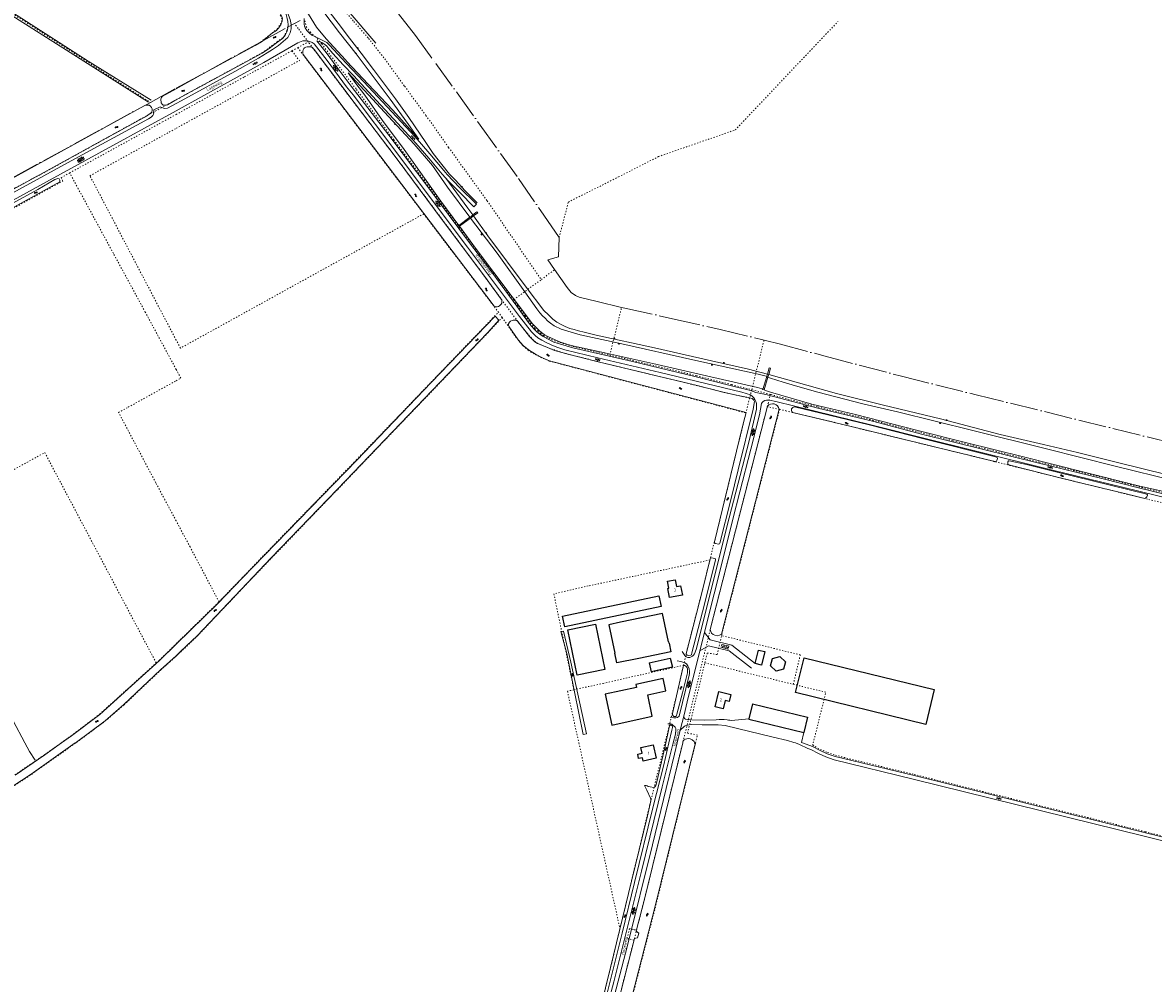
# Model space of a CAD drawing. Header units: metres. Extents: x 64961 to 73789, y 403835 to 410663.
# Tile 77 of 135: x 69869 to 70836, y 405794 to 406616. Entities that reach past the tile are written whole.
import ezdxf

# ---------------------------------------------------------------- set-up
doc = ezdxf.new("R2010")
doc.units = ezdxf.units.M
doc.linetypes.add('ACAD_ISO04W100', pattern=[30, 24, -3, 0, -3])
doc.linetypes.add('PERCEELGRENS', pattern=[2.5, 1, -1.5])
for name, color, linetype, lineweight in [('B-GEO-OG-GEBOUW_bijgebouw-G', 2, 'Continuous', 25), ('B-GEO-OG-GEBOUW_hoofdgebouw-G', 2, 'Continuous', 25), ('B-GEO-OG-GEBOUW_huisnr-T', 6, 'Continuous', 25), ('B-GEO-OG-GRENS-sectie-G', 253, 'ACAD_ISO04W100', 0), ('B-GEO-OG-GRENS_perceel-G', 253, 'PERCEELGRENS', 0), ('B-GEO-OG-OVLIJNOBJ-G', 253, 'Continuous', 0), ('B-GEO-OG-SLOOT_insteek-G', 253, 'Continuous', 0), ('B-GEO-OG-SLOOT_kant-G', 253, 'Continuous', 0), ('B-GEO-OG-STRAATNAAM-T', 7, 'Continuous', 35), ('B-GEO-OG-TALUD-S', 253, 'Continuous', 0), ('B-GEO-OG-VERH_gesl-S', 253, 'Continuous', 0), ('B-GEO-OG-VERH_kant-G', 253, 'Continuous', 0), ('B-GEO-OG-VERH_kntgesl-G', 253, 'Continuous', 0), ('B-GEO-OG-VERH_kntopen-G', 253, 'Continuous', 0), ('B-GEO-OG-VERH_open-S', 253, 'Continuous', 0), ('B-GEO-OG-WATER-S', 253, 'Continuous', 0)]:
    doc.layers.add(name, color=color, linetype=linetype, lineweight=lineweight)
doc.styles.add('ISO', font='ISO')
doc.styles.add('isocp', font='isocp.shx')

# ---------------------------------------------------------------- blocks, each defined once
blk = doc.blocks.new('S05')
at = {"color": 0}
for p, q in [((0.08, 0.3), (0.38, 0.59)), ((0.11, -0.19), (0.41, 0.09)), ((0.38, 0.59), (0.68, 0.71)), ((0.41, 0.09), (0.71, 0.21)), ((0.68, 0.71), (1.01, 0.62)), ((0.71, 0.21), (1.02, 0.12)), ((1.01, 0.62), (1.33, 0.37)), ((1.02, 0.12), (1.36, -0.12)), ((1.33, 0.37), (1.66, 0.13)), ((1.66, 0.13), (1.97, 0.04)), ((1.97, 0.04), (2.28, 0.16)), ((2.28, 0.16), (2.58, 0.44)), ((1.36, -0.12), (1.68, -0.37)), ((1.68, -0.37), (2, -0.46)), ((2, -0.46), (2.31, -0.33)), ((2.31, -0.33), (2.61, -0.05))]:
    blk.add_line(p, q, dxfattribs=at)
blk = doc.blocks.new('S014')
at = {"color": 0}
for p, q in [((0, -0.75), (4.2, 1.67)), ((0, 0.65), (1.78, 1.67)), ((5.07, -1.52), (0, 1.4)), ((2.64, -1.52), (0, 0)), ((1.08, -1.52), (6.15, 1.4)), ((6.15, -0.75), (1.95, 1.67)), ((3.51, -1.52), (6.15, 0)), ((6.15, 0.65), (4.37, 1.67))]:
    blk.add_line(p, q, dxfattribs=at)
blk = doc.blocks.new('S016')
at = {"color": 0, "linetype": 'Continuous'}
for points in [[(0.01, -0.38), (2.65, 1.15)], [(2.65, -1.15), (0.01, 0.38)], [(5.07, -1.15), (1.09, 1.15)], [(1.09, -1.15), (5.07, 1.15)], [(6.16, -0.38), (3.51, 1.15)], [(3.51, -1.15), (6.16, 0.37)]]:
    blk.add_lwpolyline(points, dxfattribs=at)
blk = doc.blocks.new('S04')
at = {"color": 0}
for p, q in [((0, 0.5), (0.5, 0.5)), ((0, 0.25), (1, 0.25)), ((0, 0), (0.5, 0)), ((0, -0.25), (1, -0.25)), ((0, -0.5), (0.5, -0.5))]:
    blk.add_line(p, q, dxfattribs=at)
blk = doc.blocks.new('S012')
at = {"color": 0}
for p, q in [((1.18, 2.05), (0, 0)), ((1.18, -2.05), (0, 0)), ((1.4, 0), (0.21, -2.05)), ((1.4, 0), (0.22, 2.05))]:
    blk.add_line(p, q, dxfattribs=at)
blk = doc.blocks.new('S024')
at = {"color": 0}
for p, q in [((0, 1.2), (6.7, 1.2)), ((0, 0), (6.7, 0)), ((0.2, 1.2), (0.2, 0)), ((1.25, 1.5), (1.25, 1.2)), ((1.25, 0), (1.25, -1.2)), ((2.3, 1.2), (2.3, 0)), ((3.35, 1.5), (3.35, 1.2)), ((3.35, 0), (3.35, -1.2)), ((4.4, 1.2), (4.4, 0)), ((5.45, 1.5), (5.45, 1.2)), ((5.45, 0), (5.45, -1.2)), ((6.5, 1.2), (6.5, 0)), ((0, -1.2), (6.7, -1.2)), ((0.2, -1.2), (0.2, -1.5)), ((2.3, -1.2), (2.3, -1.5)), ((4.4, -1.2), (4.4, -1.5)), ((6.5, -1.2), (6.5, -1.5))]:
    blk.add_line(p, q, dxfattribs=at)

msp = doc.modelspace()

# ---------------------------------------------------------------- linework, layer by layer
at = {"layer": 'B-GEO-OG-GEBOUW_bijgebouw-G'}
for points in [[(70414.916, 406116.896), (70332.478, 406099.414), (70330.63, 406108.413), (70413.068, 406125.895), (70414.916, 406116.896)], [(70421.532, 406085.393), (70421.748, 406085.438), (70423.304, 406077.997), (70395.84, 406072.304)], [(70404.782, 406068.627), (70422.744, 406072.617), (70424.616, 406064.932), (70406.497, 406060.907)], [(70404.782, 406068.627), (70406.497, 406060.907)], [(70493.091, 406033.517), (70489.934, 406020.548)], [(70493.091, 406033.517), (70540.262, 406021.957), (70537.03, 406008.927)], [(70489.934, 406020.548), (70489.9, 406020.408), (70537.03, 406008.927)]]:
    msp.add_lwpolyline(points, dxfattribs=at)
at = {"layer": 'B-GEO-OG-GEBOUW_hoofdgebouw-G'}
for points in [[(70426.818, 406139.717), (70428.042, 406133.772), (70431.5, 406134.484), (70433.127, 406126.58), (70422.157, 406124.376), (70420.542, 406132.217), (70421.619, 406132.439), (70420.393, 406138.394), (70426.818, 406139.717)], [(70421.312, 406086.453), (70416.217, 406110.761), (70380.325, 406103.238)], [(70366.861, 406062.767), (70343.15, 406057.905), (70335.156, 406096.891), (70358.867, 406101.753), (70366.861, 406062.767)], [(70380.325, 406103.238), (70370.314, 406101.14), (70375.409, 406076.832)], [(70421.312, 406086.453), (70421.532, 406085.393)], [(70498.261, 406079.501), (70503.814, 406078.149), (70500.957, 406066.598), (70495.403, 406067.95), (70498.261, 406079.501)], [(70395.84, 406072.304), (70377.169, 406068.434), (70375.409, 406076.832)], [(70510.195, 406072.226), (70516.555, 406074.067), (70521.308, 406069.507), (70519.74, 406063.094), (70513.43, 406061.299), (70508.656, 406065.909), (70510.195, 406072.226)], [(70537.193, 406072.797), (70648.591, 406045.666), (70641.354, 406015.939), (70529.956, 406043.07), (70537.193, 406072.797)], [(70407.315, 406022.832), (70403.62, 406041.211), (70419.048, 406044.501), (70416.78, 406055.137), (70393.166, 406050.101), (70393.743, 406047.395), (70367.194, 406041.733), (70372.818, 406015.35)], [(70474.545, 406041.434), (70473.127, 406035.559), (70469.727, 406036.38), (70467.996, 406029.214), (70461.122, 406030.875), (70464.271, 406043.913), (70474.545, 406041.434)], [(70372.818, 406015.35), (70407.315, 406022.832)], [(70410.695, 405986.94), (70399.535, 405984.527), (70398.915, 405987.394), (70395.707, 405986.7), (70394.921, 405990.332), (70398.713, 405991.153), (70397.63, 405996.159), (70408.205, 405998.447), (70410.695, 405986.94)]]:
    msp.add_lwpolyline(points, dxfattribs=at)
at = {"layer": 'B-GEO-OG-GRENS-sectie-G'}
for points in [[(70171.96, 406644.994), (70177.035, 406638.891), (70190.102, 406623.856), (70204.779, 406605.213), (70222.057, 406581.432), (70240.532, 406556.188), (70260.02, 406528.644), (70293.053, 406482.871), (70314.459, 406451.687), (70327.7, 406432.445)], [(70072.226, 406599.644), (70095.371, 406612.304)], [(70095.371, 406612.304), (70101.15, 406615.465)], [(70101.15, 406615.465), (70106.197, 406618.226)], [(70000, 406560.138), (70072.226, 406599.644)], [(69977.914, 406548.057), (70000, 406560.138)], [(69573.952, 406327.093), (69860.076, 406483.6), (69977.914, 406548.057)], [(70318.002, 406413.429), (70327, 406416), (70327.7, 406432.445)], [(70318.002, 406413.429), (70323.838, 406404.987)], [(70323.838, 406404.987), (70334.454, 406389.616), (70338.106, 406385.3), (70341.773, 406382.77), (70344.857, 406381.553), (70360.295, 406377.611), (70381.144, 406372.707)], [(70381.144, 406372.707), (70383.93, 406372.052), (70424.673, 406363.012), (70465.414, 406353.616), (70501.847, 406344.994), (70502.987, 406344.711)], [(70502.987, 406344.711), (70517.015, 406341.226), (70555.363, 406330.854), (70620.662, 406313.744), (70684.567, 406297.87), (70870.247, 406252.11)]]:
    msp.add_lwpolyline(points, dxfattribs=at)
at = {"layer": 'B-GEO-OG-GRENS_perceel-G'}
for points in [[(69269.799, 407000), (69473.088, 406873.022), (69977.914, 406548.057)], [(70072.226, 406599.644), (70086.49, 406610.86), (70089.3, 406614.88), (70090.68, 406619.64), (70084.11, 406632.75), (70080.587, 406637.802), (70036.766, 406695.169), (70022.755, 406713.823), (70000, 406743.981)], [(70141.11, 406629.992), (70152.068, 406617.313), (70164.678, 406602.804), (70178.451, 406585.309), (70195.505, 406561.836), (70213.737, 406536.924), (70233.138, 406509.503), (70266.067, 406463.875), (70287.106, 406433.226), (70305.56, 406406.408), (70312.463, 406396.527)], [(70288.9, 406379.237), (70276.733, 406395.619), (70259.448, 406418.483), (70242.542, 406441.064), (70212.385, 406481.25), (70186.232, 406516.153), (70153.91, 406559.59), (70124.582, 406598.201), (70119.215, 406604.147), (70114.992, 406607.967), (70111.621, 406612.313), (70110.918, 406614.475), (70109.48, 406619.95)], [(70000, 406550.324), (70030.206, 406566.818), (70066.549, 406586.583), (70075.688, 406591.896), (70086.314, 406599.76), (70092.265, 406604.223), (70094.603, 406609.536), (70095.371, 406612.304)], [(70112.995, 406599.835), (70104.364, 406611.224), (70101.15, 406615.465)], [(70327.7, 406432.445), (70335.556, 406462.804), (70378.542, 406484.341), (70412.628, 406501.663), (70478.344, 406524.498), (70566.156, 406617.188)], [(70000, 406537.762), (70058.593, 406570.039), (70099.09, 406592.219)], [(70099.09, 406592.219), (70103.968, 406594.891)], [(70099.09, 406592.219), (70105.407, 406583.899)], [(70103.968, 406594.891), (70112.995, 406599.835)], [(70103.968, 406594.891), (70110.277, 406586.58)], [(70490.657, 406295.026), (70484.157, 406296.562), (70460.494, 406302.077), (70436.308, 406308.057), (70404.206, 406315.759), (70380.373, 406321.532), (70357.805, 406327.018), (70333.511, 406333.116), (70317.944, 406338.254), (70309.438, 406341.713), (70305.721, 406344.451), (70297.924, 406353.375), (70292.289, 406360.588), (70276.074, 406382.582), (70258.339, 406406.662), (70232.684, 406440.945), (70218.03, 406460.613), (70198.069, 406487.464), (70181.908, 406508.961), (70163.517, 406533.088), (70148.219, 406553.218), (70130.871, 406576.246), (70112.995, 406599.835)], [(70000, 406525.896), (70105.407, 406583.899)], [(70110.277, 406586.58), (70211.879, 406452.723)], [(69367.757, 406206.967), (69371.084, 406204.722), (69403.247, 406222.521), (69426.2, 406235.06), (69461.055, 406254.613), (69485.496, 406267.79), (69512.062, 406282.667), (69553.292, 406304.77), (69596.648, 406328.786), (69623.002, 406343.025), (69649.993, 406357.477), (69671.671, 406369.166), (69753.069, 406414.435), (69772.834, 406425.061), (69801.738, 406441.426), (69824.266, 406453.54), (69862.521, 406475.005), (69891.638, 406490.52), (69937.544, 406516.023), (69968.998, 406533.451), (69997.902, 406549.178), (70000, 406550.324)], [(69908.889, 406487.694), (69988.399, 406531.371), (70000, 406537.762)], [(69926.227, 406485.301), (70000, 406525.896)], [(69745.475, 406394.02), (69781.256, 406413.789), (69858.742, 406456.321), (69902.988, 406480.813), (69901.585, 406483.682), (69908.889, 406487.694)], [(70000, 406319.566), (69973.547, 406368.69), (69946.251, 406418.911), (69916.26, 406474.153), (69908.889, 406487.694)], [(69936.303, 406466.114), (69926.227, 406485.301)], [(70000, 406344.73), (69936.303, 406466.114)], [(70211.879, 406452.723), (70003.632, 406337.809)], [(70211.879, 406452.723), (70275.767, 406368.553)], [(70312.463, 406396.527), (70323.838, 406404.987)], [(70288.9, 406379.237), (70312.463, 406396.527)], [(70288.9, 406379.237), (70292.226, 406374.32), (70298.609, 406365.465), (70303.208, 406359.318), (70307.008, 406354.681), (70309.345, 406352.505), (70311.79, 406350.482), (70314.502, 406348.527), (70323.572, 406343.939), (70339.665, 406339.146), (70371.041, 406331.87)], [(70036.599, 406120.785), (70056.575, 406141.313), (70075.245, 406160.791), (70154.268, 406242.215), (70218.091, 406308.594), (70270.66, 406363.254), (70275.767, 406368.553)], [(70278.938, 406364.086), (70275.767, 406368.553)], [(70371.041, 406331.87), (70381.144, 406372.707)], [(70000, 406074.268), (70003.752, 406077.638), (70008.998, 406082.78), (70018.189, 406091.549), (70060.835, 406136.611), (70081.593, 406158.167), (70138.198, 406216.985), (70266.477, 406350.712), (70273.294, 406358.018), (70278.938, 406364.086)], [(70278.938, 406364.086), (70292.51, 406344.86), (70296.69, 406339.93), (70301.19, 406336.04), (70307.33, 406332.27), (70313.91, 406329.03), (70319.28, 406326.77), (70487.554, 406282.325)], [(70003.632, 406337.809), (70000, 406344.73)], [(70492.473, 406302.212), (70502.987, 406344.711)], [(70371.041, 406331.87), (70390.698, 406327.311), (70445.183, 406314.228), (70475.353, 406306.534), (70492.473, 406302.212)], [(70000, 406309.923), (70004.002, 406312.134), (70000, 406319.566)], [(70000, 406189.991), (69990.37, 406207.997), (69982.523, 406222.704), (69950.751, 406282.799), (69959.039, 406287.292), (70000, 406309.923)], [(70492.473, 406302.212), (70492.41, 406302.2), (70490.657, 406295.026)], [(70508.352, 406298.223), (70492.473, 406302.212)], [(70490.657, 406295.026), (70487.647, 406282.701), (70487.554, 406282.325)], [(70505.727, 406287.67), (70506.443, 406290.55), (70508.352, 406298.223)], [(70508.352, 406298.223), (70508.969, 406298.068), (70549.323, 406287.425), (70595.918, 406276.199), (70639.221, 406264.979), (70664.752, 406258.561), (70738.414, 406240.289), (70792.163, 406227.315), (70823.663, 406219.282), (70883.224, 406204.715)], [(70433.408, 406000), (70433.648, 406000.982), (70458.24, 406102.3), (70504.175, 406281.434), (70505.727, 406287.67)], [(70487.554, 406282.325), (70481.822, 406259.155), (70476.96, 406239.046), (70462.854, 406181.425), (70456.686, 406156.589)], [(70466.641, 406091.826), (70466.93, 406093.12), (70516.234, 406285.392)], [(70516.234, 406285.392), (70505.727, 406287.67)], [(70516.234, 406285.392), (70521.547, 406284.24), (70563.196, 406274.275), (70594.005, 406266.707), (70623.153, 406259.589), (70660.399, 406250.549), (70699.637, 406240.951), (70700.995, 406240.521), (70752.914, 406227.689), (70786.449, 406219.452), (70832.153, 406208.327), (70894.315, 406192.987)], [(69839.49, 406222.059), (69887.568, 406248.428), (69983, 406068.376)], [(70036.599, 406120.785), (70033.233, 406127.413), (70011.92, 406167.704), (70000, 406189.991)], [(70456.686, 406156.589), (70408.164, 406146.196), (70352.483, 406134.299), (70323.147, 406127.53), (70340.291, 406045.502)], [(70437.348, 406080.322), (70450.252, 406130.684), (70456.686, 406156.589)], [(70000, 406084.847), (70035.398, 406119.551), (70036.599, 406120.785)], [(70452.417, 406068.646), (70454.502, 406077.106), (70463.011, 406075.579), (70466.641, 406091.826)], [(70534.022, 406075.385), (70466.641, 406091.826)], [(69983, 406068.376), (69985.55, 406070.68), (70000, 406084.847)], [(70434.035, 406066.361), (70437.348, 406080.322)], [(69901.517, 406000), (69910.267, 406006.209), (69934.498, 406024.543), (69983, 406068.376)], [(69955.497, 406032.726), (69986.89, 406062.492), (70000, 406074.268)], [(70446.085, 406006.745), (70437.578, 406008.445), (70452.417, 406068.646)], [(70452.417, 406068.646), (70528.073, 406050.194)], [(70528.073, 406050.194), (70534.022, 406075.385)], [(70340.291, 406045.502), (70365.331, 406050.998), (70399.197, 406058.68), (70434.035, 406066.361)], [(70423.705, 406022.293), (70429.45, 406046.586), (70433.479, 406064.014), (70434.035, 406066.361)], [(70528.073, 406050.194), (70555.888, 406043.41)], [(70340.291, 406045.502), (70334.775, 406044.291)], [(70334.775, 406044.291), (70344.569, 406000)], [(70545.117, 406000), (70555.888, 406043.41)], [(69914.126, 406000), (69914.904, 406000.551), (69939.32, 406018.811), (69955.497, 406032.726)], [(70418.239, 406000), (70423.705, 406022.293)], [(70444.424, 406000), (70446.085, 406006.745)], [(69859.705, 405962.181), (69876.217, 405973.145), (69914.126, 406000)], [(69862.102, 405972.697), (69878.146, 405983.655), (69887.591, 405990.118), (69901.517, 406000)], [(70344.569, 406000), (70379.735, 405840.97)], [(70379.735, 405840.97), (70405.143, 405946.595), (70418.239, 406000)], [(71104.568, 405372.346), (71050.85, 405407.77), (70887.86, 405517.19), (70751.9, 405608.16), (70660.26, 405669.95), (70574.54, 405727.12), (70568.55, 405730.47), (70512.31, 405768.16), (70503.85, 405773.43), (70485.146, 405779.261), (70465.57, 405778.49), (70384.91, 405761.81), (70410.51, 405861.37), (70444.23, 405999.21), (70444.424, 406000)], [(70393.915, 405839.793), (70394.819, 405843.308), (70401.686, 405870.323), (70433.408, 406000)], [(70544.623, 405998.007), (70545.117, 406000)], [(70544.623, 405998.007), (70551.336, 405994.446), (70557.36, 405991.761), (70564.095, 405989.446), (70631.482, 405973.021), (70829.153, 405924.072)], [(70829.153, 405924.072), (71101.373, 405856.662)], [(70364.729, 405779.258), (70379.735, 405840.97)], [(70385.777, 405832.865), (70387.877, 405841.307)], [(70387.877, 405841.307), (70391.999, 405840.249), (70393.915, 405839.793)], [(70392.061, 405832.582), (70393.915, 405839.793)], [(70370.412, 405748.389), (70390.951, 405828.266)], [(70391.707, 405831.206), (70387.694, 405832.329), (70385.777, 405832.865)], [(70390.951, 405828.266), (70391.707, 405831.206)], [(70391.707, 405831.206), (70392.061, 405832.582)]]:
    msp.add_lwpolyline(points, dxfattribs=at)
at = {"layer": 'B-GEO-OG-OVLIJNOBJ-G'}
for points in [[(70170.724, 406598.884), (70147.144, 406626.364), (70122.897, 406656.065), (70097.348, 406690.783), (70066.978, 406730.817), (70040.015, 406766.075), (70015.126, 406798.304), (70000, 406818.267)], [(70257.536, 406461.998), (70247.339, 406472.392), (70238.96, 406481.431), (70233.919, 406486.677), (70227.184, 406494.84), (70219.881, 406504.29), (70213.62, 406513.689), (70199.019, 406535.016), (70187.765, 406551.067), (70168.961, 406576.22), (70158.278, 406590.195), (70148.355, 406602.941), (70138.728, 406615.891), (70097.863, 406668.895), (70067.513, 406709.235), (70041.1, 406743.268), (70018.132, 406772.027), (70000, 406799.276)], [(70207.611, 406516.54), (70198.748, 406529.14), (70183.124, 406550.961), (70153.881, 406589.743), (70139.616, 406607.547), (70125.565, 406626.403), (70120.154, 406632.525), (70118.274, 406636.491), (70115.097, 406641.419), (70094.626, 406667.855), (70070.712, 406699.735), (70047.099, 406730.123), (70034.15, 406746.87), (70049.144, 406724.453), (70070.586, 406691.28), (70086.374, 406666.067), (70105.571, 406636.269), (70120.063, 406612.323), (70128.464, 406602.364), (70144.928, 406584.437), (70145.995, 406583.183), (70164.302, 406563.574), (70185.361, 406541.344), (70207.611, 406516.54)], [(70251.365, 406449.867), (70232.025, 406475.474), (70219.234, 406493.962), (70203.746, 406512.452), (70181.6, 406536.043), (70147.232, 406573.309), (70153.838, 406564.336), (70161.569, 406554.138), (70176.69, 406532.66), (70194.955, 406507.638), (70226.514, 406463.67), (70241.835, 406442.786)], [(70230.824, 406483.105), (70249.647, 406457.672), (70253.884, 406451.787)], [(70251.907, 406449.15), (70251.365, 406449.867)], [(70505.376, 406313.552), (70504.852, 406313.779), (70497.831, 406315.429), (70444.517, 406327.131), (70378.759, 406341.971), (70345.621, 406349.197), (70329.488, 406353.969), (70323.364, 406356.8), (70320.287, 406359.111), (70317.866, 406361.176), (70315.849, 406363.359), (70313.562, 406365.579), (70311.178, 406367.933), (70308.632, 406371.558), (70298.234, 406386.112), (70274.624, 406418.959), (70251.907, 406449.15)], [(70253.884, 406451.787), (70254.432, 406451.026)], [(70254.432, 406451.026), (70266.806, 406433.837), (70299.461, 406390.107), (70314.65, 406370.132), (70318.527, 406366.208), (70322.307, 406362.553), (70325.712, 406360.147), (70329.308, 406358.109), (70332.921, 406356.263), (70336.841, 406354.689), (70340.527, 406353.653), (70344.386, 406352.637), (70349.112, 406351.473), (70359.492, 406348.861), (70409.218, 406338.022), (70458.117, 406326.909), (70489.578, 406319.827), (70505.967, 406315.562)], [(70241.835, 406442.786), (70242.364, 406442.064)], [(70242.364, 406442.064), (70256.066, 406423.387), (70287.495, 406381.73), (70304.822, 406358.609), (70311.123, 406352.273), (70315.011, 406349.601), (70317.989, 406347.771), (70321.195, 406346.366), (70324.268, 406344.805), (70328.903, 406342.812), (70338.051, 406340.019), (70366.772, 406333.709), (70407.722, 406324.799), (70453.903, 406313.977), (70497.478, 406304.101), (70501.3, 406302.873), (70502.086, 406302.553)], [(70506.385, 406313.114), (70505.376, 406313.552)], [(70505.967, 406315.562), (70507.008, 406315.291)], [(70964.067, 406197.651), (70906.122, 406211.561), (70854.494, 406224.29), (70803.285, 406236.968), (70744.74, 406251.522), (70681.733, 406267.356), (70617.112, 406283.174), (70587.614, 406290.047), (70549.164, 406300.132), (70531.99, 406304.974), (70519.331, 406308.746), (70508.619, 406312.146), (70506.385, 406313.114)], [(70507.008, 406315.291), (70565.005, 406298.942), (70605.302, 406289.08), (70653.884, 406277.267), (70705.073, 406264.059), (70742.093, 406255.356), (70771.059, 406248.484), (70801.901, 406240.775), (70830.838, 406233.573), (70868.269, 406224.6)], [(70502.086, 406302.553), (70503.147, 406302.116)], [(70503.147, 406302.116), (70504.313, 406301.602), (70508.618, 406300.011), (70543.836, 406289.813), (70581.392, 406281.144), (70633.377, 406267.651), (70675.296, 406257.086), (70724.854, 406244.89), (70778.161, 406231.44), (70823.461, 406220.112), (70856.51, 406212.598)], [(69870.615, 406000), (69860.493, 406019.04), (69860.372, 406018.968)], [(69879.236, 405985.352), (69874.488, 405992.715), (69870.615, 406000)], [(70542.945, 405994.37), (70549.578, 405990.851), (70555.901, 405988.033), (70562.972, 405985.602), (70630.672, 405969.101), (70828.192, 405920.189)]]:
    msp.add_lwpolyline(points, dxfattribs=at)
at = {"layer": 'B-GEO-OG-SLOOT_insteek-G'}
for points in [[(70095.338, 406610.269), (70095.575, 406612.181), (70095.698, 406614.495), (70095.497, 406617.251), (70095.029, 406619.988), (70093.989, 406623.34), (70092.415, 406627.267), (70089.069, 406633.114), (70079.189, 406646.962), (70045.622, 406691.599), (70020.755, 406724.612), (70000, 406752.361)], [(70000, 406744.685), (70059.586, 406664.441), (70080.632, 406638.424), (70080.632, 406638.443), (70084.61, 406632.613), (70087.309, 406627.726), (70090.063, 406622.187), (70090.727, 406620.75), (70090.857, 406619.563), (70090.833, 406618.301), (70090.677, 406617.326), (70090.175, 406616.007), (70089.557, 406614.517), (70088.807, 406613.296), (70087.999, 406612.093), (70086.655, 406610.702), (70085.714, 406609.71), (70082.473, 406607.56), (70077.005, 406603.103), (70073.015, 406599.999), (70067.627, 406596.709), (70020.724, 406571.433), (70000, 406559.807)], [(70000, 406550.168), (70012.964, 406557.323), (70046.125, 406575.493), (70073.516, 406590.317), (70079.441, 406594.237), (70084.793, 406598.312), (70090.892, 406602.747), (70092.602, 406604.712), (70093.66, 406606.219), (70094.643, 406608.377), (70095.338, 406610.269)], [(70272.231, 406373.707), (70273.7, 406373.071), (70274.74, 406373.154), (70275.835, 406373.508), (70276.641, 406374.11), (70277.56, 406374.848), (70278.019, 406375.506), (70278.553, 406376.318), (70278.778, 406377.244), (70278.559, 406378.437), (70278.107, 406379.802), (70263.69, 406399.512), (70227.694, 406447.613), (70189.17, 406499.435), (70152.228, 406547.896), (70117.943, 406593.407), (70116.063, 406595.225), (70115.136, 406595.566), (70114.115, 406595.617), (70112.189, 406595.586), (70110.9, 406595.327), (70109.901, 406594.84), (70109.136, 406594.064), (70108.564, 406593.117), (70108.282, 406591.774), (70108.458, 406590.255), (70108.796, 406589.026)], [(70108.796, 406589.026), (70272.231, 406373.707)], [(70000, 406559.807), (69988.022, 406553.088), (69987.597, 406552.172), (69986.999, 406550.777), (69986.976, 406549.706), (69987.068, 406548.711), (69987.314, 406547.753), (69988.152, 406546.66), (69988.914, 406545.835), (69990.329, 406545.638), (69992.262, 406546.014), (69992.722, 406546.051), (69997.361, 406548.712), (70000, 406550.168)], [(69833.355, 406468.682), (69915.701, 406513.67), (69972.669, 406545.07), (69973.915, 406545.62), (69974.546, 406545.752), (69975.293, 406545.769), (69975.847, 406545.767), (69976.765, 406545.706), (69978.063, 406544.707), (69978.882, 406543.651), (69979.471, 406542.578), (69979.602, 406541.851)], [(69979.602, 406541.851), (69979.6, 406541.143), (69979.309, 406540.092), (69978.981, 406539.404), (69974.55, 406536.149), (69937.672, 406516.174), (69877.943, 406483.368), (69815.359, 406448.965)], [(69900.454, 406481.623), (69899.807, 406482.678), (69898.717, 406482.892), (69897.99, 406482.761), (69896.247, 406482.098), (69881.658, 406473.675), (69797.913, 406427.85), (69722.045, 406386.245), (69721.39, 406385.061), (69721.443, 406383.932), (69722.204, 406382.705), (69722.701, 406382.531), (69723.179, 406382.529), (69725.382, 406383.344), (69740.564, 406391.841), (69790.307, 406419.613), (69855.92, 406455.612), (69900.353, 406480.227), (69900.454, 406481.623)], [(70266.289, 406350.95), (70274.478, 406359.727), (70276.18, 406361.703), (70272.807, 406365.052), (70218.307, 406308.386), (70154.487, 406242.01), (70075.545, 406160.669), (70056.862, 406141.175), (70035.611, 406119.34), (70000, 406084.427)], [(70465.183, 406170.922), (70474.49, 406207.985), (70480.872, 406233.663), (70493.566, 406285.548), (70494.742, 406292.084), (70494.388, 406293.179), (70493.671, 406293.964), (70492.761, 406294.614), (70489.769, 406295.635), (70485.026, 406296.395), (70479.491, 406297.458), (70468.804, 406299.971), (70446.849, 406305.534), (70409.848, 406314.392), (70360.018, 406326.463), (70333.221, 406333.189), (70323.747, 406335.73), (70315.674, 406339.242), (70309.166, 406341.821), (70306.961, 406343.251), (70302.349, 406347.71), (70292.212, 406360.687), (70291.011, 406361.758), (70290.24, 406361.869), (70289.334, 406361.863), (70288.353, 406361.703), (70287.45, 406361.389), (70286.201, 406360.822), (70285.186, 406359.987), (70284.385, 406358.711), (70284.373, 406357.478), (70284.944, 406356.099)], [(70000, 406074.671), (70003.553, 406077.863), (70008.793, 406082.999), (70017.976, 406091.76), (70060.731, 406136.699), (70081.377, 406158.375), (70137.982, 406217.193), (70266.289, 406350.95)], [(70284.944, 406356.099), (70292.755, 406345.033), (70296.901, 406340.143), (70301.368, 406336.281), (70307.468, 406332.536), (70314.038, 406329.301), (70319.374, 406327.055), (70487.606, 406282.623)], [(70456.872, 406096.967), (70505.869, 406288.039)], [(70487.606, 406282.623), (70485.377, 406274.121), (70481.822, 406259.155), (70476.96, 406239.046), (70460.543, 406171.983)], [(70466.64, 406093.194), (70515.942, 406285.456)], [(70505.869, 406288.039), (70505.891, 406288.137)], [(70529.047, 406287.505), (70558.612, 406280.352), (70592.873, 406272.112), (70639.796, 406260.125), (70701.003, 406244.686), (70702.342, 406244.217), (70702.609, 406243.474), (70702.572, 406242.467), (70702.155, 406241.566), (70701.822, 406240.973), (70700.385, 406240.768), (70660.399, 406250.549), (70623.153, 406259.589), (70594.005, 406266.707), (70563.196, 406274.275), (70527.31, 406282.861)], [(70830.972, 406212.382), (70830.955, 406211.906), (70830.819, 406211.196), (70830.487, 406210.622), (70830.039, 406209.905), (70829.435, 406209.395), (70828.859, 406209.196), (70816.175, 406212.201), (70758.493, 406226.284), (70712.399, 406237.989), (70711.526, 406238.681), (70711.538, 406239.523), (70711.685, 406240.544), (70712.105, 406241.519), (70712.691, 406241.516), (70716.634, 406240.549), (70727.692, 406238.208), (70753.813, 406231.695), (70830.418, 406212.787), (70830.972, 406212.382)], [(70460.543, 406171.983), (70460.646, 406171.249), (70461.225, 406170.788), (70464.38, 406170.179), (70464.837, 406170.384), (70465.183, 406170.922)], [(70456.936, 406157.598), (70450.252, 406130.684), (70436.876, 406078.478), (70436.335, 406076.466), (70436.339, 406075.586), (70436.817, 406075.147), (70437.75, 406074.981), (70438.686, 406074.965), (70440.316, 406075.086), (70440.903, 406075.488), (70441.344, 406077.146), (70452.085, 406118.861), (70461.593, 406156.624)], [(70456.936, 406157.598), (70457.257, 406158.117), (70457.958, 406158.355), (70460.8, 406157.852), (70461.348, 406157.557), (70461.591, 406157.119), (70461.593, 406156.624)], [(70456.872, 406096.967), (70457.377, 406095.383), (70458.124, 406094.029), (70459.376, 406092.868), (70460.862, 406092.129), (70462.87, 406091.78), (70465.013, 406092.183), (70466.64, 406093.194)], [(70000, 406084.427), (69985.762, 406070.468), (69934.693, 406024.315), (69910.441, 406005.965), (69902.035, 406000)], [(69913.607, 406000), (69914.743, 406000.805), (69939.127, 406019.04), (69955.296, 406032.948), (69986.657, 406062.686), (70000, 406074.671)], [(70437.563, 406062.109), (70437.378, 406063.328), (70437.113, 406064.231), (70436.662, 406065.194), (70436.131, 406065.82), (70435.277, 406066.266), (70434.55, 406066.409), (70434.152, 406066.098), (70433.878, 406065.429), (70433.479, 406064.014), (70429.45, 406046.586), (70424.585, 406025.204), (70424.788, 406023.947), (70425.259, 406023.078), (70425.906, 406022.617), (70426.372, 406022.516), (70426.952, 406022.505), (70427.44, 406022.59), (70427.839, 406022.939), (70428.035, 406023.441), (70428.431, 406024.651), (70433.109, 406042.835), (70437.471, 406060.07), (70437.563, 406062.109)], [(70419.025, 406000), (70422.175, 406014.71), (70422.86, 406015.372), (70423.511, 406015.136), (70424.307, 406014.635), (70424.783, 406014.047), (70424.676, 406013.281), (70424.188, 406011.044), (70421.592, 406000)], [(70443.639, 406000), (70443.101, 406001.286), (70441.553, 406002.777), (70439.842, 406003.568), (70438.001, 406003.792), (70435.848, 406003.387), (70434.631, 406002.6), (70433.831, 406001.73), (70433.408, 406000)], [(69859.536, 405962.429), (69876.052, 405973.396), (69913.607, 406000)], [(69902.035, 406000), (69887.755, 405989.866), (69862.275, 405972.452)], [(70363.067, 405773.115), (70371.717, 405807.815), (70389.592, 405881.858), (70403.292, 405937.596), (70406.007, 405950.556), (70406.085, 405951.771), (70405.783, 405952.712), (70402.649, 405959.729), (70400.77, 405963.561), (70402.023, 405963.539), (70403.066, 405963.24), (70403.882, 405962.833), (70405.579, 405962.466), (70408.621, 405961.945), (70409.243, 405962.196), (70409.778, 405962.861), (70410.393, 405963.748), (70410.874, 405965.574), (70418.446, 405997.295), (70419.025, 406000)], [(70421.592, 406000), (70417.173, 405981.203), (70407.921, 405944.421), (70392.303, 405880.613), (70381.533, 405837.27), (70365.772, 405773.291)], [(70433.408, 406000), (70400.124, 405863.939), (70393.724, 405839.048), (70395.787, 405837.168), (70394.807, 405833.187), (70392.061, 405832.582), (70376.919, 405773.694), (70376.948, 405772.366), (70377.747, 405770.891), (70378.846, 405769.684), (70380.619, 405768.942), (70383.091, 405768.665), (70385.25, 405769.112), (70386.742, 405770.136)], [(70386.742, 405770.136), (70410.219, 405861.441), (70443.939, 405999.282)], [(70443.939, 405999.282), (70443.639, 406000)]]:
    msp.add_lwpolyline(points, dxfattribs=at)
for points in [[(70505.869, 406288.039, -0.6551806), (70515.942, 406285.456)], [(70529.047, 406287.505, 0.6659587), (70527.31, 406282.861)]]:
    msp.add_lwpolyline(points, format="xyb", dxfattribs=at)
at = {"layer": 'B-GEO-OG-SLOOT_kant-G'}
msp.add_lwpolyline([(70350.991, 406007.7), (70348.346, 406007.353), (70340.935, 406043.827), (70334.188, 406076.472), (70329.126, 406095.238), (70331.491, 406095.646), (70337.596, 406069.076), (70350.991, 406007.7)], dxfattribs=at)
at = {"layer": 'B-GEO-OG-VERH_kant-G'}
for points in [[(70251.365, 406449.867), (70241.835, 406442.786)], [(70242.364, 406442.064), (70251.907, 406449.15)], [(70253.884, 406451.787), (70252.273, 406450.542), (70251.365, 406449.867)], [(70251.907, 406449.15), (70254.432, 406451.026)], [(70254.432, 406451.026), (70258.032, 406453.699), (70257.372, 406454.484), (70253.884, 406451.787)], [(70241.835, 406442.786), (70241.632, 406442.635), (70242.1, 406441.868), (70242.364, 406442.064)], [(70507.008, 406315.291), (70508.565, 406320.736), (70507.504, 406320.884), (70505.967, 406315.562)], [(70505.376, 406313.552), (70502.086, 406302.553)], [(70503.147, 406302.116), (70506.385, 406313.114)], [(70505.967, 406315.562), (70505.676, 406314.554), (70505.376, 406313.552)], [(70506.385, 406313.114), (70507.008, 406315.291)], [(70502.086, 406302.553), (70502.016, 406302.319), (70503.135, 406302.076), (70503.147, 406302.116)], [(70489.934, 406020.548), (70475.088, 406019.325), (70473.763, 406019.517), (70472.605, 406019.649), (70471.447, 406019.819), (70468.812, 406020.034), (70464.712, 406019.937), (70462.015, 406019.816), (70452.164, 406019.426), (70441.111, 406019.863), (70437.446, 406020.039), (70435.933, 406020.234), (70435.046, 406020.867), (70434.594, 406021.792), (70434.482, 406022.842), (70434.52, 406024.022)], [(70529.815, 406000), (70528.566, 406000.5), (70523.055, 406002.149), (70510.713, 406004.873), (70469.641, 406014.966), (70463.644, 406015.576), (70460.835, 406015.457), (70450.016, 406015.403), (70440.738, 406015.658), (70437.495, 406015.341), (70436.423, 406015.078), (70435.46, 406014.59), (70434.516, 406014.082), (70431.349, 406010.967)], [(70534.949, 406000.388), (70537.029, 406008.927)], [(70542.945, 405994.37), (70540.578, 405995.333), (70533.43, 405998.553), (70529.815, 406000)]]:
    msp.add_lwpolyline(points, dxfattribs=at)
at = {"layer": 'B-GEO-OG-VERH_kntgesl-G'}
for points in [[(70000, 406753.65), (70013.715, 406735.292), (70039.098, 406702.125), (70063.524, 406669.152), (70081.784, 406644.905), (70092.235, 406630.539), (70094.631, 406626.379), (70096.206, 406622.758), (70097.417, 406619.081), (70098.339, 406614.735), (70098.421, 406611.042), (70097.472, 406607.64), (70095.449, 406603.707), (70087.485, 406596.657), (70082.423, 406593.442), (70077.84, 406590.493), (70070.459, 406586.043), (70050.254, 406574.56), (70004.308, 406549.395), (70000, 406547.08)], [(70231.956, 406486.395), (70229.046, 406489.728), (70217.186, 406504.1), (70204.361, 406518.716), (70160.456, 406565.592), (70145.32, 406581.49), (70131.276, 406596.998), (70128.855, 406599.417), (70118.18, 406604.697), (70116.194, 406605.699), (70114.095, 406607.351), (70111.846, 406609.693), (70110.285, 406611.784), (70110.058, 406612.493), (70109.889, 406613.431), (70109.608, 406615.115), (70109.45, 406618.961)], [(70000, 406540.934), (70023.703, 406553.898), (70075.055, 406582.162), (70104.098, 406598.97), (70108.275, 406600.715), (70110.303, 406600.88), (70112.349, 406600.643), (70114.49, 406600.118), (70116.266, 406599.29), (70118.004, 406598.231), (70129.258, 406583.824), (70145.879, 406561.42), (70151.356, 406554.671), (70188.846, 406504.903), (70213.906, 406471.372), (70249.396, 406424.154), (70293.668, 406364.972), (70304.017, 406351.901), (70307.1, 406348.723), (70309.482, 406346.754), (70312.826, 406344.772), (70316.499, 406342.715), (70320.884, 406340.758), (70325.789, 406338.767), (70332.489, 406336.305), (70360.673, 406329.549), (70414.244, 406316.866), (70483.981, 406300.183), (70491.278, 406297.725), (70492.941, 406296.695), (70494.395, 406295.221), (70495.174, 406293.858), (70496.071, 406292.092), (70496.543, 406290.573), (70496.671, 406288.532), (70496.439, 406285.661), (70490.158, 406258.481), (70473.258, 406192.537), (70458.427, 406133.685), (70445.077, 406080.88), (70444.144, 406077.827)], [(70823.397, 406218.318), (70791.924, 406226.344), (70738.106, 406239.335), (70664.283, 406257.648), (70639.001, 406264.003), (70595.666, 406275.231), (70549.077, 406286.456), (70505.569, 406297.931), (70500.362, 406298.861), (70496.08, 406299.874), (70491.351, 406301.462), (70475.202, 406305.54), (70444.912, 406313.265), (70390.511, 406326.328), (70339.411, 406338.179), (70323.201, 406343.007), (70313.983, 406347.668), (70311.177, 406349.692), (70308.68, 406351.757), (70306.277, 406353.995), (70302.414, 406358.709), (70297.81, 406364.863), (70291.397, 406373.76), (70269.968, 406402.807), (70250.193, 406429.071), (70216.994, 406473.434), (70181.932, 406519.98), (70149.861, 406562.037), (70137.751, 406578.016), (70128.346, 406590.81), (70120.461, 406600.786), (70122.334, 406600.052), (70124.569, 406599.26), (70127.299, 406597.72), (70128.843, 406596.088), (70130.767, 406593.9), (70134.178, 406589.966), (70142.809, 406580.102), (70151.639, 406570.949), (70171.344, 406549.615), (70189.593, 406530.064), (70205.167, 406513.212), (70216.305, 406500.223), (70227.504, 406486.733), (70233.129, 406480.585), (70242.745, 406470.88), (70254.821, 406458.783), (70256.945, 406460.992), (70242.562, 406475.386), (70231.956, 406486.395)], [(70000, 406547.08), (69992.462, 406543.029), (69989.956, 406542.885), (69987.835, 406543.658), (69986.287, 406544.295), (69980.96, 406541.769), (69980.894, 406539.378)], [(69721.163, 406380.547), (69719.568, 406383.766), (69719.38, 406384.743), (69719.403, 406385.814), (69719.636, 406386.789), (69720.826, 406387.952), (69728.512, 406391.999), (69817.894, 406441.113), (69889.027, 406480), (69945.689, 406511.229), (70000, 406540.934)], [(69980.894, 406539.378), (69980.602, 406538.021), (69980.063, 406536.894), (69979.698, 406536.475), (69978.585, 406535.465), (69976.437, 406534.076), (69916.575, 406501.462), (69844.925, 406462.347), (69792.344, 406432.902), (69789.855, 406432.317), (69788.211, 406432.648), (69785.099, 406434.4)], [(70434.52, 406024.022), (70437.223, 406035.146), (70458.431, 406120.023), (70462.199, 406135.379), (70476.423, 406191.536), (70482.383, 406214.765), (70491.821, 406251.422), (70499.071, 406280.631), (70500.84, 406290.35), (70501.316, 406291.239), (70502.351, 406292.055), (70503.732, 406292.892), (70505.233, 406293.209), (70507.602, 406293.263), (70513.04, 406292.276), (70545.72, 406284.219), (70595.609, 406271.995), (70643.238, 406260.038), (70681.092, 406250.591), (70750.844, 406233.231), (70809.631, 406218.778), (70865.537, 406205.235)], [(70882.986, 406203.744), (70823.397, 406218.318)], [(70444.144, 406077.827), (70443.407, 406076.342), (70442.583, 406075.215), (70441.651, 406074.389), (70440.552, 406073.585), (70439.495, 406073.098), (70438.558, 406073.021), (70437.681, 406073.167), (70436.364, 406073.826), (70435.222, 406074.894), (70434.201, 406076.409), (70432.996, 406078.171)], [(70428.591, 406070.275), (70431.873, 406069.582), (70435.298, 406068.511), (70436.706, 406067.663), (70437.928, 406065.883), (70438.879, 406063.508), (70439.27, 406061.255), (70439.259, 406059.552), (70438.893, 406057.912), (70430.254, 406022.972), (70429.091, 406021.757), (70427.63, 406021.633), (70425.908, 406021.644), (70422.584, 406022.039)], [(70431.349, 406010.967), (70434.52, 406024.022)], [(70425.236, 406000), (70427.122, 406007.586), (70427.655, 406011.32), (70427.395, 406012.504), (70426.98, 406013.391), (70426.004, 406014.269), (70425.469, 406014.708), (70424.81, 406015.599), (70424.182, 406016.06), (70423.029, 406016.454), (70420.689, 406016.457)], [(70431.349, 406010.967), (70428.685, 406000)], [(70370.292, 405779.601), (70374.387, 405795.641), (70398.197, 405890.186), (70415.89, 405962.417), (70425.236, 406000)], [(70428.685, 406000), (70426.375, 405990.494), (70407.428, 405912.951), (70386.142, 405826.802), (70371.637, 405771.06)], [(70534.949, 406000.388), (70536.032, 406000)], [(70536.032, 406000), (70544.351, 405997.02)], [(71323.475, 405801.013), (71101.133, 405855.691), (70631.311, 405972.033), (70563.816, 405988.484), (70557, 405990.827), (70550.895, 405993.548), (70544.351, 405997.02)], [(70828.192, 405920.189), (71100.412, 405852.779), (71322.757, 405798.1)]]:
    msp.add_lwpolyline(points, dxfattribs=at)
at = {"layer": 'B-GEO-OG-VERH_kntopen-G'}
for points in [[(69440.967, 406895.004), (69500.639, 406856.489), (69555.002, 406821.453), (69627.62, 406774.939), (69683.342, 406738.884), (69739.436, 406702.297), (69782.115, 406675.247), (69924.597, 406583.446), (69978.56, 406550.004)], [(69830.432, 406641.002), (69976.278, 406548.405)], [(70495.403, 406067.95), (70475.449, 406083.537), (70457.024, 406088.149), (70452.058, 406094.516)], [(70448.158, 406078.908), (70455.516, 406083.232), (70473.094, 406078.808), (70492.216, 406063.871)]]:
    msp.add_lwpolyline(points, dxfattribs=at)

# ---------------------------------------------------------------- block references
at = {"layer": 'B-GEO-OG-TALUD-S'}
for p, rotation in [((70155.053, 406594.241), 36.96046662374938), ((70154.073, 406590.302), 218.4581338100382), ((70187.494, 406529.886), 223.3228871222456), ((70244.025, 406475.573), 45.01171333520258), ((70264.936, 406436.107), 35.5217082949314), ((70261.657, 406435.343), 213.3905909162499), ((70374.944, 406345.504), 76.54693573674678), ((70378.919, 406342.005), 257.2005632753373), ((70458.645, 406323.958), 257.3907631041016), ((70468.412, 406324.759), 76.92219473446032), ((70653.846, 406274.091), 256.678487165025), ((70659.016, 406275.736), 76.1174711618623)]:
    msp.add_blockref('S04', p, dxfattribs=dict(at, rotation=rotation))
at = {"layer": 'B-GEO-OG-VERH_gesl-S'}
for name, p, rotation in [('S012', (70067.303, 406582.048), 295.4633450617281), ('S016', (70134.555, 406579.774), 306.5032829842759), ('S012', (70202.34, 406517.441), 43.62257341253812), ('S014', (69921.088, 406500.776), 208.1028235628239), ('S016', (70222.05, 406463.734), 308.0156604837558), ('S012', (70360.476, 406327.293), 77.29726808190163), ('S012', (70538.557, 406287.01), 77.04835288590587), ('S016', (70492.876, 406262.872), 76.99249520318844), ('S012', (70747.672, 406235.031), 76.46414363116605), ('S016', (70438.049, 406047.181), 75.17189147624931), ('S012', (70703.757, 405951.778), 76.5889281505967), ('S016', (70392.126, 405859.335), 255.8803970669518)]:
    msp.add_blockref(name, p, dxfattribs=dict(at, rotation=rotation))
at = {"layer": 'B-GEO-OG-VERH_open-S', "rotation": 345.8803970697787}
msp.add_blockref('S024', (70466.396, 406083.149), dxfattribs=at)
at = {"layer": 'B-GEO-OG-WATER-S'}
for p, rotation in [((70085.141, 406604.643), 220.3339660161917), ((70124.934, 406575.191), 126.7437966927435), ((70007.153, 406558.644), 205.2834801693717), ((69950.109, 406527.627), 210.8752916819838), ((69878.795, 406470.069), 28.99897714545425), ((70205.899, 406467.489), 127.9352632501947), ((70266.312, 406386.97), 127.8900628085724), ((70258.173, 406345.89), 228.690081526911), ((70319.345, 406331.291), 155.5370731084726), ((70432.861, 406303.096), 166.227854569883), ((70508.953, 406279.811), 255.9915565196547), ((70575.01, 406273.329), 167.1170205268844), ((70756.643, 406228.862), 345.2826888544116), ((70471.732, 406207.546), 75.22727604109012), ((70032.677, 406112.353), 48.69008152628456), ((70466.542, 406114.493), 255.8248579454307), ((70338.698, 406059.633), 281.5346206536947), ((70431.738, 406045.76), 77.8131597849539), ((69933.048, 406019.441), 220.7815671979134), ((70418.923, 405993.544), 77.22875743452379), ((70435.158, 405985.358), 257.3531465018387), ((70383.73, 405850.519), 75.99155652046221), ((70403.243, 405854.399), 256.2835306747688)]:
    msp.add_blockref('S05', p, dxfattribs=dict(at, rotation=rotation))

# ---------------------------------------------------------------- texts
at = {"layer": 'B-GEO-OG-GEBOUW_huisnr-T'}
for s, style, p in [('3', 'ISO', (70425.628, 406129.502)), ('2', 'ISO', (70465.14, 406035.618)), ('1', 'isocp', (70403.519, 405989.94))]:
    msp.add_text(s, height=2.5, dxfattribs=dict(at, style=style)).set_placement(p)
at = {"layer": 'B-GEO-OG-STRAATNAAM-T'}
for s, rotation, style, p in [('Lageweg', 28.487007, 'ISO', (70026.686, 406557.697)), ('Krammerweg', 307.603537, 'ISO', (70255.8, 406417.182)), ('Hogeweg', 77.409049, 'isocp', (70427.482, 405996.965)), ('Hogeweg', 77.825249, 'isocp', (70383.256, 405818.603))]:
    msp.add_text(s, height=2.5, rotation=rotation, dxfattribs=dict(at, style=style)).set_placement(p)

doc.saveas('drawing.dxf')
